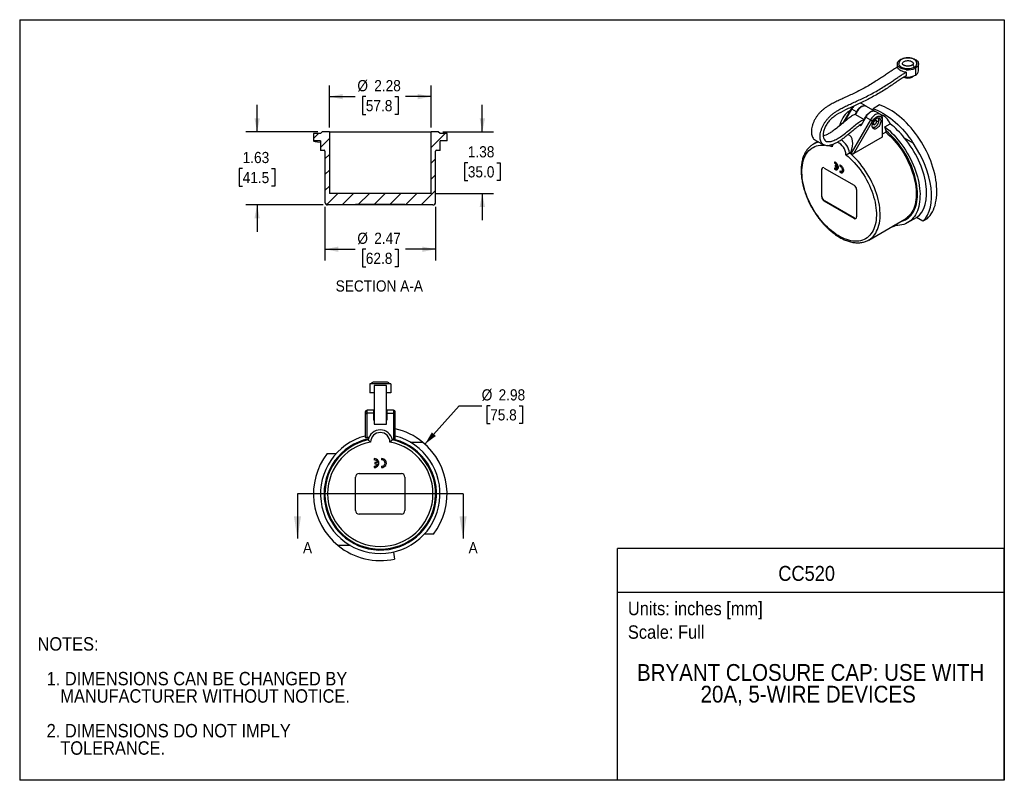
# Model space of a CAD drawing. Header units: inches. Extents: x 0 to 22, y 0 to 17.
import ezdxf
from ezdxf.enums import TextEntityAlignment as Align

# ---------------------------------------------------------------- set-up
doc = ezdxf.new("R2010")
doc.units = ezdxf.units.IN
doc.header["$LTSCALE"] = 2
doc.header["$MEASUREMENT"] = 0
doc.linetypes.add('SLD-Solid', pattern=[0])
doc.layers.add('DIMENSIONS', color=140, linetype='SLD-Solid', lineweight=25)
doc.layers.add('TEXT', color=140, linetype='SLD-Solid', lineweight=25)
doc.layers.add('HATCH', color=6, linetype='SLD-Solid')
doc.layers.add('SLD-DEFPOINTS', color=7, linetype='Continuous')
doc.styles.add('SLDTEXTSTYLE0', font='GOTHIC.TTF', dxfattribs={"width": 0.913})
doc.dimstyles.new('SLDDIMSTYLE0', dxfattribs={"dimtxt": 0.25, "dimasz": 0.3, "dimexe": 0, "dimexo": 0.0625, "dimgap": 0.0625, "dimtad": 0, "dimtih": 1, "dimtoh": 1, "dimrnd": 1e-09, "dimzin": 12, "dimdsep": 46, "dimtxsty": 'SLDTEXTSTYLE0', "dimsah": 1, "dimcen": 0, "dimadec": 0, "dimazin": 3, "dimtfac": 1, "dimtofl": 0, "dimtmove": 0, "dimatfit": 3, "dimfxl": 0, "dimfrac": 2, "dimtolj": 1, "dimtzin": 12, "dimarcsym": 0})
doc.dimstyles.new('SLDDIMSTYLE1', dxfattribs={"dimtxt": 0.25, "dimasz": 0.3, "dimexe": 0, "dimexo": 0.0625, "dimgap": 0.0625, "dimtad": 0, "dimtih": 1, "dimtoh": 1, "dimrnd": 1e-09, "dimzin": 12, "dimdsep": 46, "dimtxsty": 'SLDTEXTSTYLE0', "dimsah": 1, "dimcen": 0.09, "dimadec": 0, "dimazin": 3, "dimtfac": 1, "dimtofl": 0, "dimtmove": 0, "dimatfit": 3, "dimfxl": 0, "dimfrac": 2, "dimtolj": 1, "dimtzin": 12, "dimarcsym": 0})
doc.dimstyles.new('SLDDIMSTYLE2', dxfattribs={"dimtxt": 0.25, "dimasz": 0.3, "dimexe": 0, "dimexo": 0.0625, "dimgap": 0.0625, "dimtad": 0, "dimtih": 1, "dimtoh": 1, "dimrnd": 1e-09, "dimzin": 12, "dimdsep": 46, "dimtxsty": 'SLDTEXTSTYLE0', "dimsah": 1, "dimcen": 0.09, "dimadec": 0, "dimazin": 3, "dimtfac": 1, "dimtmove": 0, "dimatfit": 0, "dimfxl": 0, "dimfrac": 2, "dimtolj": 1, "dimtzin": 12, "dimarcsym": 0})

# ---------------------------------------------------------------- blocks, each defined once
blk = doc.blocks.new('SW_NOTE_0')
at = {"layer": 'TEXT', "color": 0, "insert": (0, 0.383), "char_height": 0.3, "attachment_point": 1, "style": 'SLDTEXTSTYLE0'}
blk.add_mtext('Scale: Full', dxfattribs=at)
blk = doc.blocks.new('SW_NOTE_0_1')
at = {"layer": 'TEXT', "color": 0, "insert": (0, 0.383), "char_height": 0.3, "attachment_point": 1, "style": 'SLDTEXTSTYLE0'}
blk.add_mtext('Units: inches [mm]', dxfattribs=at)
blk = doc.blocks.new('Block1')
at = {"layer": 'TEXT'}
for p, q in [((22, 5.178), (13.358, 5.178)), ((13.358, 0), (13.358, 5.178)), ((22, 0), (22, 5.178)), ((13.358, 4.204), (22, 4.204)), ((22, 0), (13.358, 0))]:
    blk.add_line(p, q, dxfattribs=at)
for name, p in [('SW_NOTE_0_1', (13.59, 3.607)), ('SW_NOTE_0', (13.59, 3.081))]:
    blk.add_blockref(name, p, dxfattribs=at)
at = {"layer": 'TEXT', "color": 140, "style": 'SLDTEXTSTYLE0', "width": 0.913}
for tag, height, p in [('AUTOATTR0', 0.333, (16.95, 4.358)), ('AUTOATTR1_0', 0.375, (13.794, 2.111)), ('AUTOATTR1_1', 0.375, (15.214, 1.626))]:
    blk.add_attdef(tag, text='', height=height, dxfattribs=at).set_placement(p, align=Align.BOTTOM_LEFT)
blk = doc.blocks.new('Block2')
at = {"color": 7, "linetype": 'SLD-Solid', "lineweight": 18}
for p, q in [((22, 17), (0, 17)), ((0, 0), (0, 17)), ((22, 0), (22, 17)), ((22, 0), (0, 0))]:
    blk.add_line(p, q, dxfattribs=at)
blk = doc.blocks.new('SW_NOTE_0_2')
at = {"layer": 'TEXT', "color": 0, "char_height": 0.3, "attachment_point": 1, "style": 'SLDTEXTSTYLE0'}
for s, insert in [('NOTES:', (0, 0.383)), ('  1. DIMENSIONS CAN BE CHANGED BY     ', (0, -0.393)), ('     MANUFACTURER WITHOUT NOTICE.', (0, -0.781)), ('  2. DIMENSIONS DO NOT IMPLY ', (0, -1.556)), ('     TOLERANCE.', (0, -1.944))]:
    blk.add_mtext(s, dxfattribs=dict(at, insert=insert))
blk = doc.blocks.new('_D')
at = {"layer": 'DIMENSIONS'}
for p, q in [((9.054, 7.513), (9.823, 8.37)), ((9.823, 8.37), (10.323, 8.37)), ((10.512, 8.37), (10.435, 8.37)), ((10.435, 8.37), (10.435, 7.973)), ((11.158, 8.37), (11.234, 8.37)), ((11.234, 8.37), (11.234, 7.973)), ((10.435, 7.973), (10.512, 7.973)), ((11.234, 7.973), (11.158, 7.973))]:
    blk.add_line(p, q, dxfattribs=at)
blk.add_solid([(9.054, 7.513), (9.299, 7.696), (9.209, 7.776)], dxfattribs=at)
at = {"layer": 'DIMENSIONS', "char_height": 0.25, "attachment_point": 1, "style": 'SLDTEXTSTYLE0'}
for s, insert in [('%%c', (10.323, 8.74)), ('2.98', (10.7, 8.74)), ('75.8', (10.512, 8.293))]:
    blk.add_mtext(s, dxfattribs=dict(at, insert=insert))
blk = doc.blocks.new('_D_1')
at = {"layer": 'DIMENSIONS'}
for p, q in [((6.919, 14.594), (6.919, 15.531)), ((9.195, 14.594), (9.195, 15.531)), ((6.919, 15.281), (7.494, 15.281)), ((7.734, 15.281), (7.658, 15.281)), ((7.658, 15.281), (7.658, 14.884)), ((8.38, 15.281), (8.456, 15.281)), ((8.456, 15.281), (8.456, 14.884)), ((9.195, 15.281), (8.62, 15.281)), ((7.658, 14.884), (7.734, 14.884)), ((8.456, 14.884), (8.38, 14.884))]:
    blk.add_line(p, q, dxfattribs=at)
for points in [[(6.919, 15.281), (7.219, 15.221), (7.219, 15.341)], [(9.195, 15.281), (8.895, 15.341), (8.895, 15.221)]]:
    blk.add_solid(points, dxfattribs=at)
at = {"layer": 'DIMENSIONS', "char_height": 0.25, "attachment_point": 1, "style": 'SLDTEXTSTYLE0'}
for s, insert in [('%%c', (7.545, 15.651)), ('2.28', (7.922, 15.651)), ('57.8', (7.734, 15.204))]:
    blk.add_mtext(s, dxfattribs=dict(at, insert=insert))
blk = doc.blocks.new('_D_2')
at = {"layer": 'DIMENSIONS'}
for p, q in [((6.821, 12.819), (6.821, 11.62)), ((9.293, 12.819), (9.293, 11.62)), ((6.821, 11.87), (7.494, 11.87)), ((7.734, 11.87), (7.658, 11.87)), ((7.658, 11.87), (7.658, 11.473)), ((8.38, 11.87), (8.456, 11.87)), ((8.456, 11.87), (8.456, 11.473)), ((9.293, 11.87), (8.62, 11.87)), ((7.658, 11.473), (7.734, 11.473)), ((8.456, 11.473), (8.38, 11.473))]:
    blk.add_line(p, q, dxfattribs=at)
for points in [[(6.821, 11.87), (7.121, 11.81), (7.121, 11.93)], [(9.293, 11.87), (8.993, 11.93), (8.993, 11.81)]]:
    blk.add_solid(points, dxfattribs=at)
at = {"layer": 'DIMENSIONS', "char_height": 0.25, "attachment_point": 1, "style": 'SLDTEXTSTYLE0'}
for s, insert in [('%%c', (7.545, 12.24)), ('2.47', (7.922, 12.24)), ('62.8', (7.734, 11.792))]:
    blk.add_mtext(s, dxfattribs=dict(at, insert=insert))
blk = doc.blocks.new('_D_3')
at = {"layer": 'DIMENSIONS'}
for p, q in [((10.337, 14.494), (10.337, 15.094)), ((9.452, 14.494), (10.587, 14.494)), ((10.013, 13.803), (9.937, 13.803)), ((9.937, 13.803), (9.937, 13.406)), ((10.66, 13.803), (10.736, 13.803)), ((10.736, 13.803), (10.736, 13.406)), ((9.937, 13.406), (10.013, 13.406)), ((10.736, 13.406), (10.66, 13.406)), ((9.295, 13.116), (10.587, 13.116)), ((10.337, 13.116), (10.337, 12.516))]:
    blk.add_line(p, q, dxfattribs=at)
for points in [[(10.337, 14.494), (10.397, 14.794), (10.277, 14.794)], [(10.337, 13.116), (10.277, 12.816), (10.397, 12.816)]]:
    blk.add_solid(points, dxfattribs=at)
at = {"layer": 'DIMENSIONS', "char_height": 0.25, "attachment_point": 1, "style": 'SLDTEXTSTYLE0'}
for s, insert in [('1.38', (10.013, 14.173)), ('35.0', (10.013, 13.725))]:
    blk.add_mtext(s, dxfattribs=dict(at, insert=insert))
blk = doc.blocks.new('_D_4')
at = {"layer": 'DIMENSIONS'}
for p, q in [((5.305, 14.494), (5.305, 15.094)), ((6.662, 14.494), (5.055, 14.494)), ((4.982, 13.675), (4.906, 13.675)), ((4.906, 13.675), (4.906, 13.278)), ((5.628, 13.675), (5.704, 13.675)), ((5.704, 13.675), (5.704, 13.278)), ((4.906, 13.278), (4.982, 13.278)), ((5.704, 13.278), (5.628, 13.278)), ((6.78, 12.86), (5.055, 12.86)), ((5.305, 12.86), (5.305, 12.26))]:
    blk.add_line(p, q, dxfattribs=at)
for points in [[(5.305, 14.494), (5.365, 14.794), (5.245, 14.794)], [(5.305, 12.86), (5.245, 12.56), (5.365, 12.56)]]:
    blk.add_solid(points, dxfattribs=at)
at = {"layer": 'DIMENSIONS', "char_height": 0.25, "attachment_point": 1, "style": 'SLDTEXTSTYLE0'}
for s, insert in [('1.63', (4.982, 14.045)), ('41.5', (4.982, 13.597))]:
    blk.add_mtext(s, dxfattribs=dict(at, insert=insert))

msp = doc.modelspace()

# ---------------------------------------------------------------- hatches: boundary and pattern name
at = {"layer": 'HATCH'}
h = msp.add_hatch(dxfattribs=at)
h.set_pattern_fill('ANSI31', color=256, scale=2, style=0)
edge = h.paths.add_edge_path(flags=0)
edge.add_line((7.506, 12.868), (8.608, 12.868))
edge.add_line((8.608, 12.868), (8.608, 12.86))
edge.add_line((8.608, 12.86), (9.234, 12.86))
edge.add_arc((9.234, 12.919), 0.0591, 270, 360)
edge.add_line((9.293, 12.919), (9.293, 14.061))
edge.add_arc((9.313, 14.061), 0.0197, 90, 180, ccw=False)
edge.add_line((9.313, 14.08), (9.392, 14.08))
edge.add_line((9.392, 14.08), (9.392, 14.289))
edge.add_line((9.392, 14.289), (9.549, 14.289))
edge.add_line((9.549, 14.289), (9.549, 14.454))
edge.add_line((9.549, 14.454), (9.392, 14.454))
edge.add_line((9.392, 14.454), (9.352, 14.494))
edge.add_line((9.352, 14.494), (9.195, 14.494))
edge.add_line((9.195, 14.494), (9.195, 13.116))
edge.add_line((9.195, 13.116), (6.919, 13.116))
edge.add_line((6.919, 13.116), (6.919, 14.494))
edge.add_line((6.919, 14.494), (6.762, 14.494))
edge.add_line((6.762, 14.494), (6.722, 14.454))
edge.add_line((6.722, 14.454), (6.565, 14.454))
edge.add_line((6.565, 14.454), (6.565, 14.289))
edge.add_line((6.565, 14.289), (6.722, 14.289))
edge.add_line((6.722, 14.289), (6.722, 14.08))
edge.add_line((6.722, 14.08), (6.801, 14.08))
edge.add_arc((6.801, 14.061), 0.0197, 0, 90, ccw=False)
edge.add_line((6.821, 14.061), (6.821, 12.919))
edge.add_arc((6.88, 12.919), 0.0591, 180, 270)
edge.add_line((6.88, 12.86), (7.506, 12.86))
edge.add_line((7.506, 12.86), (7.506, 12.868))

# ---------------------------------------------------------------- linework, layer by layer
at = {"color": 7, "linetype": 'SLD-Solid'}
for p, q in [((0, 17), (0, 0)), ((0, 17), (22, 17)), ((22, 17), (22, 0)), ((22, 0), (0, 0))]:
    msp.add_line(p, q, dxfattribs=at)
for p, q in [((19.609, 16.015), (19.609, 15.937)), ((20.013, 15.919), (20.013, 15.758)), ((20.082, 15.854), (20.082, 16.015)), ((19.807, 15.827), (19.807, 15.746)), ((19.943, 15.73), (19.943, 15.718)), ((18.577, 15.01), (18.392, 14.688)), ((18.429, 14.72), (18.592, 15.002)), ((18.555, 14.972), (18.503, 14.942)), ((18.696, 14.941), (18.592, 15.002)), ((18.913, 15.066), (18.808, 15.127)), ((19.114, 14.95), (18.919, 15.062)), ((19.042, 14.992), (19.069, 14.99)), ((19.211, 15.094), (19.067, 15.011)), ((19.072, 14.974), (19.067, 15.011)), ((18.503, 14.942), (18.529, 14.927)), ((19.009, 14.761), (18.581, 14.018)), ((18.696, 14.941), (18.659, 14.877)), ((18.677, 14.882), (18.872, 14.769)), ((18.905, 14.821), (18.793, 14.627)), ((18.905, 14.821), (19.009, 14.761)), ((19.226, 14.886), (19.121, 14.946)), ((19.271, 14.754), (19.271, 14.376)), ((19.282, 14.394), (19.282, 14.77)), ((18.64, 14.012), (19.057, 14.733)), ((18.793, 14.627), (18.768, 14.641)), ((18.775, 14.646), (18.797, 14.633)), ((19.072, 14.677), (19.106, 14.658)), ((19.331, 14.605), (19.45, 14.674)), ((6.565, 14.454), (6.565, 14.289)), ((6.722, 14.454), (6.565, 14.454)), ((6.762, 14.494), (6.722, 14.454)), ((6.919, 14.494), (6.762, 14.494)), ((6.919, 14.494), (6.919, 13.116)), ((6.919, 14.494), (9.195, 14.494)), ((9.195, 13.116), (9.195, 14.494)), ((9.352, 14.494), (9.195, 14.494)), ((9.392, 14.454), (9.352, 14.494)), ((9.549, 14.454), (9.392, 14.454)), ((9.549, 14.289), (9.549, 14.454)), ((17.768, 14.316), (17.963, 14.203)), ((19.271, 14.376), (18.64, 14.012)), ((19.282, 14.448), (19.35, 14.488)), ((19.765, 14.362), (19.96, 14.249)), ((6.722, 14.289), (6.565, 14.289)), ((6.722, 14.289), (6.722, 14.08)), ((6.801, 14.08), (6.722, 14.08)), ((9.392, 14.08), (9.313, 14.08)), ((9.549, 14.289), (9.392, 14.289)), ((9.392, 14.08), (9.392, 14.289)), ((17.836, 14.277), (17.734, 14.218)), ((6.821, 14.061), (6.821, 12.919)), ((9.293, 12.919), (9.293, 14.061)), ((18.543, 14.021), (18.567, 14.035)), ((17.92, 13.653), (17.926, 13.656)), ((17.92, 13.042), (17.92, 13.653)), ((17.926, 13.046), (17.926, 13.656)), ((17.976, 13.685), (18.644, 13.3)), ((18.213, 13.822), (18.207, 13.818)), ((18.207, 13.818), (18.207, 13.794)), ((18.213, 13.686), (18.207, 13.683)), ((18.207, 13.683), (18.207, 13.658)), ((18.227, 13.746), (18.221, 13.742)), ((18.221, 13.742), (18.221, 13.718)), ((18.262, 13.719), (18.221, 13.742)), ((18.221, 13.718), (18.262, 13.695)), ((18.227, 13.746), (18.26, 13.726)), ((18.263, 13.649), (18.269, 13.652)), ((18.331, 13.753), (18.325, 13.75)), ((18.325, 13.75), (18.325, 13.726)), ((18.331, 13.618), (18.325, 13.614)), ((18.325, 13.614), (18.325, 13.59)), ((18.382, 13.581), (18.387, 13.584)), ((18.7, 13.203), (18.7, 12.592)), ((9.195, 13.116), (6.919, 13.116)), ((17.92, 13.042), (17.926, 13.046)), ((7.506, 12.86), (6.88, 12.86)), ((7.506, 12.868), (7.506, 12.86)), ((8.608, 12.868), (7.506, 12.868)), ((7.585, 12.86), (7.506, 12.86)), ((7.585, 12.86), (7.585, 12.868)), ((8.529, 12.86), (7.585, 12.86)), ((8.529, 12.86), (8.529, 12.868)), ((8.608, 12.86), (8.529, 12.86)), ((8.608, 12.86), (8.608, 12.868)), ((9.234, 12.86), (8.608, 12.86)), ((17.976, 12.946), (17.982, 12.949)), ((18.644, 12.56), (17.976, 12.946)), ((18.65, 12.564), (17.982, 12.949)), ((18.644, 12.56), (18.65, 12.564)), ((18.97, 12.076), (19.777, 12.542)), ((19.84, 12.465), (20.038, 12.579)), ((20.182, 12.496), (20.036, 12.58)), ((20.277, 12.551), (20.182, 12.496)), ((19.519, 12.369), (19.493, 12.378)), ((19.516, 12.392), (19.519, 12.369)), ((19.577, 12.403), (19.519, 12.369)), ((18.97, 12.076), (18.975, 12.079)), ((7.821, 8.859), (7.821, 8.662)), ((8.195, 8.859), (7.821, 8.859)), ((8.218, 8.899), (7.896, 8.899)), ((8.195, 8.826), (7.919, 8.826)), ((8.293, 8.859), (8.195, 8.859)), ((8.293, 8.859), (8.293, 8.662)), ((7.918, 8.662), (7.821, 8.662)), ((8.293, 8.662), (8.196, 8.662)), ((7.722, 8.233), (7.722, 8.182)), ((7.722, 8.182), (7.722, 7.664)), ((7.909, 8.273), (7.762, 8.273)), ((7.762, 8.209), (7.762, 8.273)), ((7.909, 8.209), (7.762, 8.209)), ((7.762, 7.664), (7.762, 8.209)), ((7.909, 8.273), (7.909, 8.209)), ((7.909, 8.209), (7.909, 8.051)), ((8.352, 8.273), (8.205, 8.273)), ((8.205, 8.273), (8.205, 8.209)), ((8.205, 8.209), (8.205, 8.051)), ((8.205, 8.209), (8.352, 8.209)), ((8.352, 8.273), (8.352, 8.209)), ((8.352, 8.209), (8.352, 7.603)), ((8.392, 8.182), (8.392, 8.233)), ((8.392, 7.593), (8.392, 8.182)), ((7.919, 8.135), (7.909, 8.135)), ((7.919, 8.051), (7.909, 8.051)), ((7.919, 7.961), (8.195, 7.961)), ((8.205, 8.135), (8.195, 8.135)), ((8.205, 8.051), (8.195, 8.051)), ((7.722, 7.664), (7.762, 7.664)), ((7.803, 7.664), (7.762, 7.664)), ((8.724, 7.559), (9.001, 7.559)), ((6.87, 7.307), (7.076, 7.307)), ((7.919, 7.19), (7.919, 7.16)), ((7.939, 7.106), (7.939, 7.077)), ((7.996, 7.106), (7.939, 7.106)), ((7.939, 7.077), (7.996, 7.077)), ((8.087, 7.19), (8.087, 7.16)), ((7.585, 6.855), (8.529, 6.855)), ((7.919, 7.023), (7.919, 6.994)), ((8.087, 7.023), (8.087, 6.994)), ((7.506, 6.029), (7.506, 6.777)), ((8.608, 6.777), (8.608, 6.029)), ((8.529, 5.95), (7.585, 5.95)), ((9.244, 5.498), (9.038, 5.498)), ((7.39, 5.247), (7.113, 5.247)), ((8.35, 5.101), (8.377, 4.945))]:
    msp.add_line(p, q)
at = {"flags": 128}
for points in [[(19.807, 15.881), (19.777, 15.885), (19.747, 15.891), (19.72, 15.9), (19.694, 15.911), (19.671, 15.923), (19.652, 15.937), (19.636, 15.953), (19.623, 15.97), (19.615, 15.987), (19.61, 16.005), (19.61, 16.023), (19.614, 16.041), (19.622, 16.059), (19.634, 16.076), (19.65, 16.091), (19.669, 16.106), (19.691, 16.118), (19.717, 16.129), (19.744, 16.138), (19.773, 16.145), (19.804, 16.149), (19.835, 16.151), (19.867, 16.151), (19.898, 16.148), (19.928, 16.143), (19.957, 16.136), (19.983, 16.126), (20.008, 16.114), (20.029, 16.101), (20.047, 16.086), (20.062, 16.07), (20.073, 16.053), (20.079, 16.035), (20.082, 16.017), (20.08, 15.999), (20.074, 15.981), (20.065, 15.964), (20.051, 15.948), (20.033, 15.932), (20.013, 15.919)], [(19.724, 16.015), (19.724, 16.018), (19.727, 16.031), (19.734, 16.044), (19.745, 16.055), (19.759, 16.065), (19.777, 16.073), (19.796, 16.08), (19.818, 16.084), (19.84, 16.086), (19.863, 16.085), (19.885, 16.082), (19.905, 16.077), (19.924, 16.069), (19.94, 16.06), (19.952, 16.05), (19.961, 16.038), (19.967, 16.025), (19.968, 16.016)], [(19.807, 15.827), (19.776, 15.831), (19.745, 15.838), (19.717, 15.847), (19.691, 15.859), (19.668, 15.872), (19.648, 15.887), (19.632, 15.903), (19.62, 15.921), (19.613, 15.939)], [(19.988, 15.933), (19.966, 15.922), (19.942, 15.913), (19.916, 15.907), (19.888, 15.902), (19.86, 15.9), (19.831, 15.9), (19.803, 15.902), (19.776, 15.907), (19.749, 15.913), (19.725, 15.922), (19.704, 15.933), (19.685, 15.946), (19.669, 15.96), (19.658, 15.975), (19.65, 15.991), (19.645, 16.007), (19.645, 16.015)], [(19.988, 15.933), (19.986, 15.945), (19.981, 15.958), (19.974, 15.969), (19.965, 15.978), (19.955, 15.984), (19.946, 15.985), (19.94, 15.983)], [(19.943, 15.718), (19.959, 15.728), (19.968, 15.738)], [(18.577, 15.01), (18.578, 15.01), (18.579, 15.009), (18.582, 15.007), (18.587, 15.005), (18.592, 15.002)], [(18.919, 15.062), (18.913, 15.066), (18.896, 15.071), (18.878, 15.072), (18.858, 15.07), (18.838, 15.064), (18.817, 15.055), (18.796, 15.042), (18.775, 15.025), (18.754, 15.006), (18.735, 14.985), (18.718, 14.961), (18.702, 14.936), (18.688, 14.909), (18.677, 14.882)], [(18.916, 15.064), (18.907, 15.069), (18.891, 15.075), (18.873, 15.076), (18.853, 15.075), (18.832, 15.069), (18.811, 15.06), (18.79, 15.047), (18.769, 15.031), (18.749, 15.012), (18.73, 14.99), (18.712, 14.967), (18.696, 14.941)], [(19.067, 15.011), (19.121, 14.991), (19.177, 14.968), (19.233, 14.941), (19.288, 14.911), (19.344, 14.877), (19.4, 14.84), (19.455, 14.8), (19.51, 14.757), (19.565, 14.71), (19.618, 14.661), (19.671, 14.609), (19.723, 14.555), (19.773, 14.498), (19.822, 14.438), (19.87, 14.377), (19.916, 14.314), (19.96, 14.249)], [(20.277, 12.551), (20.309, 12.584), (20.34, 12.621), (20.367, 12.661), (20.393, 12.704), (20.415, 12.751), (20.435, 12.8), (20.452, 12.851), (20.466, 12.906), (20.477, 12.963), (20.485, 13.022), (20.49, 13.083), (20.493, 13.146), (20.492, 13.211), (20.488, 13.278), (20.482, 13.346), (20.472, 13.415), (20.46, 13.485), (20.445, 13.556), (20.427, 13.627), (20.406, 13.699), (20.382, 13.771), (20.356, 13.844), (20.327, 13.915), (20.296, 13.987), (20.262, 14.058), (20.226, 14.128), (20.188, 14.197), (20.147, 14.265), (20.105, 14.332), (20.061, 14.397), (20.015, 14.46), (19.967, 14.522), (19.918, 14.581), (19.868, 14.638), (19.816, 14.693), (19.763, 14.745), (19.71, 14.794), (19.655, 14.84), (19.6, 14.884), (19.545, 14.924), (19.489, 14.961), (19.433, 14.995), (19.377, 15.025), (19.322, 15.052), (19.266, 15.075), (19.211, 15.094)], [(18.872, 14.769), (18.883, 14.797), (18.897, 14.823), (18.913, 14.848), (18.93, 14.872), (18.949, 14.894), (18.97, 14.913), (18.99, 14.929), (19.012, 14.942), (19.033, 14.952), (19.053, 14.958), (19.073, 14.96), (19.091, 14.958), (19.108, 14.953), (19.118, 14.948)], [(19.121, 14.946), (19.116, 14.949), (19.1, 14.954), (19.081, 14.956), (19.062, 14.954), (19.041, 14.948), (19.02, 14.939), (18.999, 14.926), (18.978, 14.91), (18.958, 14.891), (18.939, 14.87), (18.921, 14.846), (18.905, 14.821)], [(19.225, 14.886), (19.221, 14.888), (19.204, 14.894), (19.186, 14.896), (19.166, 14.894), (19.146, 14.888), (19.125, 14.879), (19.103, 14.866), (19.082, 14.85), (19.062, 14.831), (19.043, 14.809), (19.025, 14.786), (19.009, 14.761)], [(19.009, 14.761), (19.015, 14.757), (19.021, 14.754), (19.028, 14.75), (19.035, 14.746), (19.041, 14.742), (19.047, 14.739), (19.052, 14.736), (19.057, 14.733)], [(19.048, 14.626), (19.049, 14.646), (19.054, 14.668), (19.061, 14.689), (19.071, 14.711), (19.083, 14.732), (19.097, 14.751), (19.112, 14.768), (19.128, 14.783), (19.145, 14.794), (19.162, 14.803), (19.179, 14.807), (19.194, 14.808), (19.208, 14.804), (19.22, 14.797), (19.23, 14.787), (19.237, 14.773), (19.241, 14.757), (19.243, 14.738), (19.241, 14.718), (19.237, 14.696), (19.23, 14.674), (19.22, 14.653), (19.208, 14.632), (19.194, 14.613), (19.179, 14.595), (19.162, 14.581), (19.145, 14.569), (19.128, 14.561), (19.112, 14.557), (19.097, 14.556), (19.083, 14.56), (19.071, 14.567), (19.061, 14.577), (19.054, 14.591), (19.049, 14.607), (19.048, 14.626)], [(19.057, 14.733), (19.072, 14.756), (19.088, 14.778), (19.107, 14.797), (19.126, 14.814), (19.145, 14.827), (19.165, 14.836), (19.184, 14.842), (19.202, 14.844), (19.219, 14.841), (19.234, 14.835), (19.247, 14.825), (19.257, 14.812), (19.264, 14.795), (19.269, 14.776), (19.271, 14.754)], [(19.197, 14.744), (19.197, 14.743), (19.195, 14.737), (19.188, 14.731), (19.179, 14.727), (19.168, 14.726), (19.156, 14.727), (19.147, 14.73)], [(19.331, 14.605), (19.382, 14.564), (19.432, 14.52), (19.481, 14.473), (19.53, 14.424), (19.578, 14.372), (19.624, 14.318), (19.669, 14.262), (19.712, 14.204), (19.754, 14.144), (19.794, 14.083), (19.832, 14.02), (19.869, 13.956), (19.903, 13.891), (19.934, 13.825), (19.964, 13.759), (19.991, 13.692), (20.016, 13.625), (20.038, 13.558), (20.057, 13.491), (20.074, 13.425), (20.088, 13.359), (20.1, 13.294), (20.108, 13.23), (20.114, 13.167), (20.117, 13.105), (20.116, 13.045), (20.114, 12.987), (20.108, 12.931), (20.099, 12.876), (20.088, 12.824), (20.074, 12.775), (20.057, 12.728), (20.037, 12.684), (20.015, 12.642), (19.99, 12.604), (19.963, 12.568), (19.933, 12.536), (19.901, 12.507), (19.867, 12.482), (19.831, 12.46), (19.793, 12.441), (19.752, 12.426), (19.711, 12.415), (19.667, 12.407), (19.622, 12.403), (19.576, 12.403), (19.54, 12.405)], [(19.35, 14.488), (19.399, 14.445), (19.447, 14.4), (19.493, 14.353), (19.539, 14.303), (19.584, 14.25), (19.627, 14.196), (19.668, 14.14), (19.708, 14.082), (19.746, 14.022), (19.782, 13.961), (19.816, 13.899), (19.848, 13.836), (19.878, 13.773), (19.905, 13.709), (19.93, 13.644), (19.952, 13.579), (19.972, 13.515), (19.989, 13.451), (20.004, 13.387), (20.015, 13.324), (20.024, 13.262), (20.03, 13.201), (20.033, 13.142), (20.033, 13.084), (20.03, 13.028), (20.025, 12.973), (20.017, 12.921), (20.005, 12.871), (19.991, 12.824), (19.975, 12.779), (19.955, 12.737), (19.934, 12.698), (19.909, 12.661), (19.882, 12.628), (19.853, 12.598)], [(19.68, 12.486), (19.713, 12.495), (19.753, 12.509), (19.79, 12.527), (19.825, 12.548), (19.858, 12.573), (19.889, 12.601), (19.918, 12.633), (19.944, 12.667), (19.968, 12.705), (19.989, 12.746), (20.008, 12.789), (20.024, 12.835), (20.037, 12.884), (20.047, 12.935), (20.055, 12.989), (20.059, 13.044), (20.061, 13.101), (20.06, 13.16), (20.056, 13.221), (20.049, 13.282), (20.04, 13.345), (20.027, 13.409), (20.012, 13.473), (19.994, 13.538), (19.974, 13.603), (19.95, 13.668), (19.925, 13.733), (19.897, 13.798), (19.866, 13.862), (19.834, 13.925), (19.799, 13.988), (19.762, 14.049), (19.723, 14.109), (19.683, 14.167), (19.64, 14.223), (19.597, 14.278), (19.552, 14.33), (19.505, 14.38), (19.458, 14.428), (19.41, 14.473), (19.361, 14.515)], [(18.463, 13.979), (18.511, 13.94), (18.558, 13.898), (18.604, 13.853), (18.649, 13.805), (18.693, 13.756), (18.735, 13.704), (18.777, 13.65), (18.816, 13.594), (18.854, 13.537), (18.89, 13.478), (18.924, 13.418), (18.956, 13.357), (18.985, 13.295), (19.013, 13.233), (19.038, 13.17), (19.06, 13.107), (19.08, 13.044), (19.097, 12.982), (19.112, 12.92), (19.123, 12.858), (19.132, 12.798), (19.139, 12.738), (19.142, 12.68), (19.142, 12.624), (19.14, 12.569), (19.135, 12.516), (19.127, 12.465), (19.116, 12.417), (19.102, 12.37), (19.086, 12.327), (19.067, 12.286), (19.045, 12.248), (19.021, 12.213), (18.995, 12.181), (18.966, 12.152), (18.935, 12.127), (18.902, 12.105), (18.866, 12.087), (18.829, 12.072), (18.79, 12.06), (18.75, 12.053), (18.707, 12.049), (18.664, 12.049), (18.619, 12.052), (18.574, 12.059), (18.527, 12.07), (18.479, 12.084), (18.432, 12.102), (18.383, 12.123), (18.334, 12.148), (18.286, 12.176), (18.237, 12.207), (18.189, 12.242), (18.141, 12.28), (18.093, 12.32), (18.047, 12.363), (18.001, 12.409), (17.956, 12.457), (17.913, 12.508), (17.871, 12.56), (17.83, 12.615), (17.791, 12.671), (17.754, 12.729), (17.719, 12.788), (17.685, 12.848), (17.654, 12.91), (17.625, 12.972), (17.599, 13.034), (17.575, 13.097), (17.553, 13.16), (17.534, 13.223), (17.518, 13.285), (17.504, 13.347), (17.493, 13.408), (17.485, 13.468), (17.48, 13.527), (17.478, 13.585), (17.478, 13.641), (17.482, 13.695), (17.488, 13.747), (17.497, 13.797), (17.509, 13.845), (17.523, 13.89), (17.54, 13.933), (17.56, 13.973), (17.583, 14.01), (17.608, 14.044), (17.635, 14.075), (17.665, 14.102), (17.696, 14.127), (17.73, 14.147), (17.766, 14.165), (17.804, 14.178), (17.844, 14.188), (17.885, 14.195), (17.927, 14.197), (17.971, 14.196), (17.984, 14.195)], [(18.975, 12.079), (18.98, 12.082), (19.014, 12.106), (19.045, 12.132), (19.075, 12.162), (19.102, 12.195), (19.126, 12.232), (19.148, 12.271), (19.167, 12.313), (19.184, 12.358), (19.198, 12.405), (19.209, 12.455), (19.218, 12.507), (19.223, 12.562), (19.226, 12.618), (19.226, 12.676), (19.222, 12.735), (19.217, 12.796), (19.208, 12.858), (19.196, 12.921), (19.182, 12.985), (19.165, 13.049), (19.145, 13.113), (19.123, 13.178), (19.098, 13.243), (19.071, 13.307), (19.041, 13.37), (19.009, 13.433), (18.975, 13.495), (18.939, 13.556), (18.901, 13.616), (18.861, 13.674), (18.819, 13.73), (18.776, 13.784), (18.732, 13.837), (18.686, 13.887), (18.639, 13.934), (18.592, 13.979), (18.543, 14.021)], [(18.207, 13.658), (18.222, 13.65), (18.236, 13.646), (18.249, 13.645), (18.261, 13.648), (18.27, 13.655), (18.278, 13.665), (18.282, 13.678), (18.284, 13.694), (18.282, 13.712), (18.278, 13.73), (18.27, 13.749), (18.261, 13.767), (18.249, 13.784), (18.236, 13.798), (18.222, 13.81), (18.207, 13.818)], [(18.262, 13.695), (18.259, 13.686), (18.255, 13.68), (18.249, 13.675), (18.242, 13.672), (18.234, 13.672), (18.225, 13.673), (18.216, 13.677), (18.207, 13.683)], [(18.213, 13.822), (18.227, 13.813), (18.241, 13.801), (18.255, 13.787), (18.266, 13.77), (18.276, 13.752), (18.283, 13.734), (18.288, 13.715), (18.289, 13.697), (18.288, 13.682), (18.283, 13.668), (18.276, 13.658), (18.269, 13.652)], [(18.325, 13.59), (18.34, 13.582), (18.354, 13.577), (18.367, 13.576), (18.379, 13.58), (18.389, 13.586), (18.396, 13.597), (18.4, 13.61), (18.402, 13.626), (18.4, 13.643), (18.396, 13.662), (18.389, 13.681), (18.379, 13.699), (18.367, 13.715), (18.354, 13.73), (18.34, 13.742), (18.325, 13.75)], [(18.325, 13.726), (18.337, 13.719), (18.349, 13.71), (18.36, 13.697), (18.369, 13.683), (18.375, 13.668), (18.38, 13.652), (18.381, 13.638), (18.38, 13.625), (18.375, 13.615), (18.369, 13.608), (18.36, 13.604), (18.349, 13.604), (18.337, 13.607), (18.325, 13.614)], [(18.331, 13.753), (18.346, 13.745), (18.36, 13.733), (18.373, 13.719), (18.385, 13.702), (18.394, 13.684), (18.402, 13.665), (18.406, 13.647), (18.408, 13.629), (18.406, 13.613), (18.402, 13.6), (18.394, 13.59), (18.387, 13.584)]]:
    msp.add_lwpolyline(points, dxfattribs=at)
for centre, radius, start, end in [((19.848, 16.234), 0.356, 263.471, 297.5824), ((19.947, 16.025), 0.1, 294.1267, 353.9509), ((19.963, 15.867), 0.119, 294.5251, 354.1548), ((19.845, 15.906), 0.212, 244.3335, 297.414), ((19.845, 16.085), 0.367, 258.4748, 297.1491), ((18.896, 14.828), 0.351, 135.1871, 150.2596), ((18.771, 15.061), 0.0757, 60.2478, 82.6515), ((19.118, 14.733), 0.029, 355.5267, 55.0223), ((19.094, 14.76), 0.107, 345.9107, 26.5634), ((19.119, 14.544), 0.356, 21.4461, 71.1356), ((19.262, 14.772), 0.0198, 294.376, 354.2896), ((19.051, 14.691), 0.111, 274.1432, 314.2113), ((19.088, 14.68), 0.0288, 244.4861, 308.6201), ((19.056, 14.733), 0.0907, 303.3371, 358.1448), ((18.946, 14.425), 0.424, 12.2518, 25.0598), ((18.282, 13.183), 1.894, 38.4825, 51.9161), ((18.12, 13.953), 0.429, 9.1381, 57.0677), ((6.801, 14.061), 0.0197, 0, 90), ((9.313, 14.061), 0.0197, 90, 180), ((17.946, 13.848), 0.426, 101.8746, 119.8418), ((17.908, 13.476), 0.724, 69.9191, 78.8803), ((18.302, 14.157), 0.145, 157.5256, 180.4592), ((18.157, 13.974), 0.306, 1.0528, 69.074), ((17.954, 13.659), 0.0344, 50.7967, 189.214), ((17.967, 13.66), 0.0409, 131.5466, 185.0921), ((18.159, 13.702), 0.104, 9.405, 62.5674), ((18.24, 13.715), 0.0399, 226.4569, 286.0583), ((18.358, 13.647), 0.04, 226.5359, 285.9793), ((18.579, 13.198), 0.121, 2.6055, 57.3945), ((18.041, 13.048), 0.121, 182.6055, 237.3945), ((18.047, 13.051), 0.121, 182.6055, 237.3945), ((6.88, 12.919), 0.0591, 180, 270), ((9.234, 12.919), 0.0591, 270, 0), ((18.666, 12.587), 0.0344, 230.7967, 9.214), ((18.673, 12.597), 0.0409, 234.9112, 288.4513), ((19.567, 12.905), 0.419, 300.0524, 312.9134), ((7.896, 8.859), 0.0394, 90, 180), ((8.218, 8.859), 0.0394, 360, 90), ((7.762, 8.233), 0.0394, 90, 180), ((7.757, 8.175), 0.0351, 81.9505, 168.5782), ((8.352, 8.233), 0.0394, 0, 90), ((8.357, 8.175), 0.0351, 11.4218, 98.0495), ((8.057, 7.556), 0.276, 11.0285, 168.9715), ((8.057, 7.556), 0.217, 0.9369, 179.0631), ((8.057, 6.403), 1.492, 50.771, 77.0398), ((8.057, 6.403), 1.335, 104.5212, 75.4788), ((8.057, 6.403), 1.256, 102.2033, 74.5464), ((8.057, 6.403), 1.236, 102.6393, 77.3607), ((8.057, 6.403), 1.177, 100.5983, 79.4017), ((8.057, 6.403), 1.492, 322.6847, 50.771), ((8.057, 6.403), 1.492, 142.6847, 230.771), ((7.929, 7.092), 0.0984, 264.2608, 95.7392), ((7.929, 7.092), 0.0689, 12.3736, 98.2132), ((7.929, 7.092), 0.0689, 261.7868, 347.6264), ((8.096, 7.092), 0.0984, 264.2608, 95.7392), ((8.096, 7.092), 0.0689, 261.7868, 98.2132), ((7.585, 6.777), 0.0787, 90, 180), ((8.529, 6.777), 0.0787, 0, 90), ((7.585, 6.029), 0.0787, 180, 270), ((8.529, 6.029), 0.0787, 270, 0), ((8.057, 6.403), 1.492, 230.771, 282.3848)]:
    msp.add_arc(centre, radius, start, end)
for centre, major_axis, ratio, start_param, end_param in [((19.321, 13.706), (-0.706, 1.315), 0.596687, 0.152432, 0.532308), ((18.339, 14.081), (0.195, 0.338), 0.577335, 4.904913, 6.405364), ((19.321, 13.706), (-0.7, 1.137), 0.557405, 3.166497, 4.958363), ((8.057, 14.289), (1.492, 0), 0.034062, 3.141593, 3.605169), ((19.321, 13.706), (-0.783, 1.271), 0.557405, 3.259892, 4.797287), ((17.523, 12.668), (0.874, 1.514), 0.577335, 6.042041, 6.062628)]:
    msp.add_ellipse(centre, major_axis=major_axis, ratio=ratio, start_param=start_param, end_param=end_param)
for points, knots in [([(19.712, 16.115), (19.708, 16.113), (19.698, 16.107), (19.682, 16.094), (19.667, 16.079), (19.657, 16.062), (19.649, 16.045), (19.645, 16.029), (19.645, 16.019), (19.645, 16.015)], [0, 0, 0, 0, 0.095358, 0.272011, 0.448024, 0.600693, 0.748197, 0.906388, 1, 1, 1, 1]), ([(20.046, 16.014), (20.046, 16.016), (20.047, 16.023), (20.044, 16.037), (20.039, 16.055), (20.029, 16.071), (20.017, 16.087), (20.002, 16.101), (19.983, 16.114), (19.962, 16.125), (19.939, 16.134), (19.914, 16.141), (19.888, 16.145), (19.861, 16.148), (19.834, 16.148), (19.807, 16.146), (19.781, 16.141), (19.755, 16.135), (19.732, 16.126), (19.718, 16.119), (19.712, 16.115)], [0, 0, 0, 0, 0.013825, 0.066475, 0.118819, 0.171867, 0.226527, 0.283269, 0.341952, 0.40191, 0.46234, 0.522661, 0.582753, 0.642655, 0.70248, 0.762366, 0.82242, 0.882796, 0.943642, 1, 1, 1, 1]), ([(19.613, 15.939), (19.59, 15.926), (19.544, 15.9), (19.47, 15.852), (19.39, 15.797), (19.304, 15.738), (19.211, 15.677), (19.108, 15.611), (18.994, 15.542), (18.871, 15.472), (18.746, 15.406), (18.624, 15.346), (18.506, 15.291), (18.395, 15.24), (18.287, 15.191), (18.184, 15.14), (18.097, 15.093), (18.026, 15.048), (17.971, 15.007), (17.919, 14.963), (17.87, 14.914), (17.826, 14.862), (17.788, 14.806), (17.754, 14.747), (17.727, 14.685), (17.706, 14.621), (17.693, 14.558), (17.687, 14.498), (17.691, 14.442), (17.703, 14.393), (17.725, 14.353), (17.747, 14.327), (17.764, 14.319), (17.769, 14.317)], [0, 0, 0, 0, 0.028853, 0.060583, 0.095459, 0.133172, 0.173338, 0.215556, 0.267409, 0.320922, 0.375446, 0.430303, 0.47985, 0.528487, 0.57561, 0.620641, 0.663124, 0.688286, 0.712364, 0.735424, 0.757591, 0.779037, 0.799948, 0.820503, 0.840854, 0.862458, 0.884031, 0.905582, 0.927103, 0.94864, 0.970317, 0.99232, 1, 1, 1, 1]), ([(19.94, 15.983), (19.939, 15.983), (19.934, 15.98), (19.922, 15.975), (19.905, 15.969), (19.886, 15.965), (19.866, 15.962), (19.844, 15.961), (19.823, 15.962), (19.803, 15.965), (19.784, 15.97), (19.766, 15.976), (19.752, 15.983), (19.74, 15.99), (19.732, 15.998), (19.727, 16.005), (19.724, 16.011), (19.723, 16.013), (19.724, 16.015), (19.724, 16.015)], [0, 0, 0, 0, 0.01544, 0.078988, 0.143261, 0.20832, 0.274015, 0.340112, 0.406355, 0.472434, 0.53805, 0.60296, 0.666972, 0.73004, 0.792462, 0.855058, 0.919526, 0.990385, 1, 1, 1, 1]), ([(19.968, 16.015), (19.968, 16.015), (19.968, 16.013), (19.967, 16.01), (19.964, 16.004), (19.958, 15.997), (19.951, 15.99), (19.943, 15.985), (19.94, 15.983)], [0, 0, 0, 0, 0.049429, 0.280522, 0.474886, 0.658748, 0.854214, 1, 1, 1, 1]), ([(18.818, 14.671), (18.816, 14.67), (18.804, 14.665), (18.775, 14.646), (18.731, 14.614), (18.676, 14.569), (18.611, 14.514), (18.539, 14.453), (18.467, 14.395), (18.397, 14.342), (18.33, 14.295), (18.264, 14.255), (18.201, 14.223), (18.141, 14.199), (18.085, 14.185), (18.034, 14.182), (17.988, 14.19), (17.95, 14.209), (17.919, 14.24), (17.898, 14.28), (17.886, 14.329), (17.882, 14.385), (17.887, 14.445), (17.901, 14.509), (17.922, 14.572), (17.949, 14.634), (17.982, 14.693), (18.021, 14.749), (18.065, 14.802), (18.114, 14.85), (18.166, 14.895), (18.221, 14.935), (18.292, 14.98), (18.378, 15.028), (18.482, 15.078), (18.59, 15.128), (18.701, 15.179), (18.819, 15.234), (18.943, 15.295), (19.071, 15.362), (19.196, 15.433), (19.317, 15.507), (19.425, 15.577), (19.519, 15.64), (19.6, 15.695), (19.674, 15.745), (19.743, 15.79), (19.787, 15.815), (19.807, 15.827)], [0, 0, 0, 0, 0.001799, 0.011955, 0.02652, 0.043273, 0.065247, 0.088599, 0.112586, 0.134043, 0.155178, 0.175733, 0.195533, 0.214476, 0.232536, 0.25015, 0.267019, 0.283312, 0.299203, 0.314859, 0.330414, 0.345957, 0.361522, 0.377103, 0.392706, 0.407405, 0.42225, 0.437353, 0.452841, 0.468852, 0.485506, 0.502896, 0.521069, 0.551751, 0.584274, 0.618308, 0.653436, 0.68922, 0.729559, 0.76964, 0.808946, 0.846982, 0.883261, 0.91021, 0.935527, 0.958982, 0.980399, 1, 1, 1, 1]), ([(19.807, 15.746), (19.802, 15.743), (19.796, 15.74), (19.784, 15.733), (19.778, 15.73), (19.761, 15.72), (19.748, 15.712), (19.709, 15.688), (19.68, 15.669), (19.589, 15.607), (19.519, 15.559), (19.37, 15.46), (19.29, 15.409), (19.124, 15.311), (19.038, 15.264), (18.867, 15.176), (18.78, 15.135), (18.613, 15.057), (18.532, 15.021), (18.379, 14.948), (18.309, 14.911), (18.216, 14.85), (18.187, 14.829), (18.134, 14.785), (18.11, 14.762), (18.067, 14.714), (18.048, 14.688), (18.015, 14.637), (18.001, 14.61), (17.978, 14.556), (17.969, 14.529), (17.957, 14.475), (17.954, 14.449), (17.953, 14.4), (17.956, 14.378), (17.967, 14.339), (17.975, 14.322), (17.998, 14.296), (18.013, 14.286), (18.048, 14.274), (18.069, 14.272), (18.116, 14.276), (18.142, 14.282), (18.2, 14.303), (18.232, 14.318), (18.298, 14.355), (18.333, 14.378), (18.404, 14.428), (18.441, 14.456), (18.514, 14.515), (18.551, 14.546), (18.623, 14.606), (18.658, 14.636), (18.725, 14.69), (18.756, 14.715), (18.801, 14.743), (18.816, 14.751), (18.844, 14.764), (18.858, 14.768), (18.872, 14.769)], [0, 0, 0, 0, 0.007813, 0.007813, 0.015625, 0.015625, 0.03125, 0.03125, 0.0625, 0.0625, 0.125, 0.125, 0.1875, 0.1875, 0.25, 0.25, 0.3125, 0.3125, 0.375, 0.375, 0.4375, 0.4375, 0.46875, 0.46875, 0.5, 0.5, 0.53125, 0.53125, 0.5625, 0.5625, 0.59375, 0.59375, 0.625, 0.625, 0.65625, 0.65625, 0.6875, 0.6875, 0.71875, 0.71875, 0.75, 0.75, 0.78125, 0.78125, 0.8125, 0.8125, 0.84375, 0.84375, 0.875, 0.875, 0.90625, 0.90625, 0.9375, 0.9375, 0.96875, 0.96875, 0.984375, 0.984375, 1, 1, 1, 1]), ([(18.609, 15.056), (18.609, 15.056), (18.603, 15.049), (18.592, 15.033), (18.582, 15.018), (18.577, 15.01)], [0, 0, 0, 0, 0.011992, 0.511677, 1, 1, 1, 1]), ([(18.809, 15.126), (18.808, 15.127), (18.801, 15.131), (18.792, 15.135), (18.784, 15.136), (18.783, 15.137)], [0, 0, 0, 0, 0.181844, 0.837241, 1, 1, 1, 1]), ([(18.677, 14.882), (18.665, 14.88), (18.642, 14.875), (18.605, 14.856), (18.567, 14.831), (18.528, 14.801), (18.486, 14.768), (18.423, 14.715), (18.338, 14.642), (18.241, 14.564), (18.155, 14.501), (18.083, 14.455), (18.016, 14.419), (17.974, 14.405), (17.955, 14.398)], [0, 0, 0, 0, 0.0489242, 0.0984816, 0.1502965, 0.205058, 0.2627581, 0.322999, 0.4715338, 0.6222361, 0.7268706, 0.8264451, 0.9194015, 1, 1, 1, 1]), ([(19.052, 14.6), (19.053, 14.6), (19.058, 14.597), (19.069, 14.595), (19.084, 14.595), (19.099, 14.598), (19.114, 14.604), (19.13, 14.613), (19.144, 14.625), (19.158, 14.64), (19.17, 14.657), (19.181, 14.675), (19.189, 14.694), (19.194, 14.713), (19.197, 14.73), (19.197, 14.74), (19.197, 14.743)], [0, 0, 0, 0, 0.012946, 0.082582, 0.152294, 0.224414, 0.300354, 0.379939, 0.461527, 0.543228, 0.624599, 0.705835, 0.787334, 0.869439, 0.952653, 1, 1, 1, 1]), ([(19.072, 14.668), (19.072, 14.67), (19.072, 14.675), (19.073, 14.684), (19.077, 14.697), (19.083, 14.711), (19.09, 14.723), (19.099, 14.735), (19.109, 14.744), (19.118, 14.751), (19.126, 14.755), (19.132, 14.757), (19.134, 14.756), (19.134, 14.757), (19.134, 14.756), (19.134, 14.756)], [0, 0, 0, 0, 0.04397, 0.12816, 0.21428, 0.302229, 0.391195, 0.480233, 0.568134, 0.654111, 0.73784, 0.820264, 0.904255, 0.995876, 1, 1, 1, 1]), ([(19.197, 14.743), (19.197, 14.746), (19.197, 14.755), (19.194, 14.768), (19.188, 14.782), (19.18, 14.795), (19.173, 14.801), (19.17, 14.804)], [0, 0, 0, 0, 0.116577, 0.35513, 0.582154, 0.798525, 1, 1, 1, 1]), ([(19.282, 14.77), (19.282, 14.775), (19.282, 14.788), (19.279, 14.808), (19.273, 14.829), (19.264, 14.848), (19.253, 14.863), (19.24, 14.877), (19.23, 14.883), (19.225, 14.885)], [0, 0, 0, 0, 0.09155, 0.261644, 0.431293, 0.580071, 0.723942, 0.878117, 1, 1, 1, 1]), ([(19.075, 14.654), (19.075, 14.654), (19.075, 14.654), (19.074, 14.657), (19.072, 14.662), (19.072, 14.667), (19.072, 14.668)], [0, 0, 0, 0, 0.333638, 0.588808, 0.859713, 1, 1, 1, 1]), ([(19.271, 14.376), (19.274, 14.378), (19.279, 14.382), (19.282, 14.389), (19.282, 14.393), (19.282, 14.394)], [0, 0, 0, 0, 0.4821262, 0.7402172, 1, 1, 1, 1]), ([(19.35, 14.488), (19.354, 14.49), (19.358, 14.494), (19.361, 14.504), (19.362, 14.51), (19.361, 14.515)], [0, 0, 0, 0, 0.5, 0.5, 1, 1, 1, 1]), ([(17.734, 14.217), (17.726, 14.213), (17.707, 14.201), (17.677, 14.18), (17.647, 14.153), (17.618, 14.123), (17.591, 14.09), (17.567, 14.055), (17.545, 14.017), (17.525, 13.976), (17.508, 13.933), (17.494, 13.887), (17.482, 13.839), (17.472, 13.789), (17.465, 13.737), (17.461, 13.684), (17.46, 13.629), (17.461, 13.572), (17.465, 13.514), (17.472, 13.456), (17.481, 13.396), (17.493, 13.336), (17.507, 13.275), (17.524, 13.214), (17.543, 13.152), (17.564, 13.091), (17.588, 13.03), (17.614, 12.969), (17.642, 12.909), (17.672, 12.849), (17.704, 12.79), (17.738, 12.733), (17.774, 12.676), (17.812, 12.621), (17.851, 12.567), (17.891, 12.516), (17.933, 12.465), (17.976, 12.417), (18.02, 12.371), (18.065, 12.327), (18.111, 12.286), (18.158, 12.247), (18.205, 12.211), (18.253, 12.177), (18.301, 12.146), (18.35, 12.119), (18.399, 12.094), (18.447, 12.072), (18.495, 12.054), (18.543, 12.039), (18.591, 12.027), (18.638, 12.019), (18.684, 12.014), (18.729, 12.013), (18.773, 12.015), (18.816, 12.02), (18.857, 12.029), (18.897, 12.042), (18.934, 12.057), (18.961, 12.07), (18.974, 12.079), (18.975, 12.08)], [0, 0, 0, 0, 0.011277, 0.02794, 0.044614, 0.061335, 0.078128, 0.095015, 0.112005, 0.129101, 0.146294, 0.163574, 0.180925, 0.198329, 0.215771, 0.233237, 0.250716, 0.2682, 0.28568, 0.303153, 0.320617, 0.33807, 0.355513, 0.372946, 0.390368, 0.407783, 0.425189, 0.44259, 0.459985, 0.477377, 0.494768, 0.512157, 0.529548, 0.54694, 0.564336, 0.581736, 0.599144, 0.616558, 0.633983, 0.651417, 0.668864, 0.686323, 0.703795, 0.721281, 0.738779, 0.756289, 0.773807, 0.791328, 0.808843, 0.826342, 0.843811, 0.861235, 0.878595, 0.895874, 0.913056, 0.930129, 0.947091, 0.963947, 0.980714, 0.997415, 1, 1, 1, 1]), ([(18.142, 14.201), (18.143, 14.194), (18.144, 14.178), (18.153, 14.164), (18.157, 14.156)], [0, 0, 0, 0, 0.466459, 1, 1, 1, 1]), ([(18.463, 13.979), (18.464, 13.98), (18.466, 13.98), (18.469, 13.982), (18.473, 13.983), (18.476, 13.985), (18.481, 13.988), (18.489, 13.991), (18.499, 13.997), (18.507, 14.001), (18.515, 14.006), (18.523, 14.01), (18.53, 14.014), (18.537, 14.018), (18.541, 14.02), (18.543, 14.021)], [0, 0, 0, 0, 0.052491, 0.103929, 0.154273, 0.203486, 0.251534, 0.379561, 0.502132, 0.589625, 0.674794, 0.757938, 0.839481, 0.91996, 1, 1, 1, 1]), ([(18.581, 14.018), (18.581, 14.017), (18.582, 14.016), (18.584, 14.014), (18.587, 14.012), (18.589, 14.01), (18.593, 14.008), (18.599, 14.006), (18.607, 14.004), (18.616, 14.004), (18.625, 14.006), (18.633, 14.008), (18.638, 14.011), (18.64, 14.012)], [0, 0, 0, 0, 0.0469209, 0.092642, 0.1374174, 0.1815174, 0.2252248, 0.3342446, 0.4488655, 0.5775318, 0.7229038, 0.8514447, 1, 1, 1, 1]), ([(7.919, 8.825), (7.919, 8.826), (7.919, 8.827), (7.919, 8.823), (7.919, 8.813), (7.919, 8.795), (7.919, 8.77), (7.919, 8.737), (7.919, 8.695), (7.919, 8.647), (7.919, 8.59), (7.919, 8.527), (7.919, 8.459), (7.919, 8.389), (7.919, 8.318), (7.919, 8.249), (7.919, 8.185), (7.919, 8.126), (7.919, 8.075), (7.919, 8.033), (7.919, 8), (7.919, 7.976), (7.919, 7.963), (7.919, 7.962), (7.919, 7.961)], [0, 0, 0, 0, 0.03603, 0.086259, 0.134325, 0.180356, 0.224608, 0.267418, 0.309161, 0.350193, 0.390819, 0.433946, 0.47701, 0.520031, 0.562991, 0.605984, 0.649256, 0.69318, 0.738211, 0.784838, 0.83352, 0.88809, 0.945563, 1, 1, 1, 1]), ([(8.195, 7.961), (8.195, 7.961), (8.195, 7.96), (8.195, 7.965), (8.195, 7.978), (8.195, 8.001), (8.195, 8.033), (8.195, 8.075), (8.195, 8.126), (8.195, 8.185), (8.195, 8.249), (8.195, 8.318), (8.195, 8.389), (8.195, 8.459), (8.195, 8.527), (8.195, 8.59), (8.195, 8.647), (8.195, 8.695), (8.195, 8.737), (8.195, 8.77), (8.195, 8.795), (8.195, 8.813), (8.195, 8.823), (8.195, 8.827), (8.195, 8.826), (8.195, 8.825)], [0, 0, 0, 0, 0.009489, 0.064213, 0.11657, 0.166488, 0.215169, 0.261797, 0.306827, 0.35075, 0.394022, 0.437015, 0.479974, 0.522995, 0.566058, 0.609185, 0.64981, 0.690842, 0.732585, 0.775395, 0.819645, 0.865676, 0.913742, 0.96397, 1, 1, 1, 1]), ([(7.786, 7.609), (7.787, 7.609), (7.787, 7.609), (7.787, 7.608), (7.788, 7.608), (7.789, 7.607), (7.79, 7.605), (7.792, 7.604), (7.794, 7.602), (7.796, 7.6), (7.798, 7.598), (7.801, 7.595), (7.805, 7.591), (7.812, 7.585), (7.82, 7.578), (7.827, 7.571), (7.834, 7.566), (7.838, 7.562), (7.84, 7.56)], [0, 0, 0, 0, 0.043664, 0.08737, 0.131225, 0.175332, 0.219788, 0.264682, 0.310091, 0.356084, 0.402718, 0.450038, 0.498077, 0.620594, 0.748602, 0.829278, 0.913134, 1, 1, 1, 1]), ([(8.274, 7.56), (8.275, 7.561), (8.278, 7.563), (8.282, 7.567), (8.286, 7.57), (8.289, 7.574), (8.295, 7.579), (8.302, 7.585), (8.31, 7.592), (8.315, 7.597), (8.32, 7.601), (8.323, 7.605), (8.326, 7.607), (8.327, 7.609), (8.327, 7.609), (8.328, 7.609)], [0, 0, 0, 0, 0.052491, 0.103929, 0.154273, 0.203486, 0.251534, 0.379561, 0.502132, 0.589625, 0.674794, 0.757938, 0.839481, 0.91996, 1, 1, 1, 1])]:
    msp.add_open_spline(points, degree=3, knots=knots)
at = {"layer": 'HATCH'}
msp.add_line((9.907, 6.403), (6.207, 6.403), dxfattribs=at)
at = {"layer": 'HATCH', "linetype": 'SLD-Solid'}
for p, q in [((6.207, 6.403), (6.207, 5.403)), ((9.907, 6.403), (9.907, 5.403))]:
    msp.add_line(p, q, dxfattribs=at)
at = {"layer": 'HATCH'}
for points in [[(6.207, 5.403), (6.287, 5.903), (6.127, 5.903)], [(9.907, 5.403), (9.987, 5.903), (9.827, 5.903)]]:
    msp.add_solid(points, dxfattribs=at)

# ---------------------------------------------------------------- block references
at = {"layer": 'SLD-DEFPOINTS'}
msp.add_blockref('Block2', (0, 0), dxfattribs=at)
ref = msp.add_blockref('Block1', (0, 0), dxfattribs=at)
ref.add_attrib('AUTOATTR0', 'CC520', dxfattribs={"layer": 'TEXT', "height": 0.3333, "style": 'SLDTEXTSTYLE0', "width": 0.913}).set_placement((16.95, 4.358), align=Align.BOTTOM_LEFT)
ref.add_attrib('AUTOATTR1_0', 'BRYANT CLOSURE CAP: USE WITH ', dxfattribs={"layer": 'TEXT', "height": 0.375, "style": 'SLDTEXTSTYLE0', "width": 0.913}).set_placement((13.794, 2.111), align=Align.BOTTOM_LEFT)
ref.add_attrib('AUTOATTR1_1', '20A, 5-WIRE DEVICES', dxfattribs={"layer": 'TEXT', "height": 0.375, "style": 'SLDTEXTSTYLE0', "width": 0.913}).set_placement((15.214, 1.626), align=Align.BOTTOM_LEFT)
at = {"layer": 'TEXT'}
msp.add_blockref('SW_NOTE_0_2', (0.399, 2.816), dxfattribs=at)

# ---------------------------------------------------------------- texts
at = {"layer": 'HATCH', "char_height": 0.25, "attachment_point": 1, "style": 'SLDTEXTSTYLE0'}
for insert in [(6.33, 5.323), (10.03, 5.323)]:
    msp.add_mtext('A', dxfattribs=dict(at, insert=insert))
at = {"layer": 'TEXT', "insert": (8.036, 11.174), "char_height": 0.25, "attachment_point": 2, "style": 'SLDTEXTSTYLE0'}
msp.add_mtext('SECTION A-A', dxfattribs=at)

# ---------------------------------------------------------------- dimensions: what is measured, and where the dimension line sits
at = {"layer": 'DIMENSIONS'}
for base, p1, p2, picture, middle in [((9.195, 15.281), (6.919, 14.494), (9.195, 14.494), '_D_1', (8.057, 15.281)), ((9.293, 11.87), (6.821, 12.919), (9.293, 12.919), '_D_2', (8.057, 11.87))]:
    dim = msp.add_linear_dim(base=base, p1=p1, p2=p2, text='%%c<>', dimstyle='SLDDIMSTYLE1', dxfattribs=at)
    dim.commit()
    dim.dimension.update_dxf_attribs({"geometry": picture, "text_midpoint": middle, "dimtype": 160})
for base, p1, p2, picture, middle in [((5.305, 14.494), (6.88, 12.86), (6.762, 14.494), '_D_4', (5.305, 13.677)), ((10.337, 14.494), (9.195, 13.116), (9.352, 14.494), '_D_3', (10.337, 13.805))]:
    dim = msp.add_linear_dim(base=base, p1=p1, p2=p2, angle=90, dimstyle='SLDDIMSTYLE2', dxfattribs=at)
    dim.commit()
    dim.dimension.update_dxf_attribs({"geometry": picture, "text_midpoint": middle, "dimtype": 160})
dim = msp.add_diameter_dim_2p(p1=(7.06, 5.292), p2=(9.054, 7.513), dimstyle='SLDDIMSTYLE0', dxfattribs=at)
dim.commit()
dim.dimension.update_dxf_attribs({"geometry": '_D', "text_midpoint": (10.835, 8.37), "dimtype": 163})

doc.saveas('drawing.dxf')
